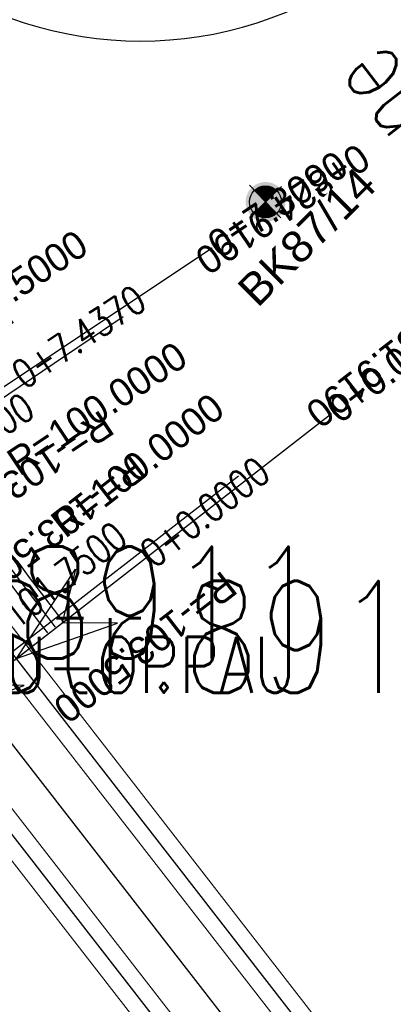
# Model space of a CAD drawing. Header units: metres. Extents: x 3458045 to 3462392, y 5482308 to 5484762.
# Tile 19 of 256: x 3459784 to 3459796, y 5483385 to 5483415. Entities that reach past the tile are written whole.
import ezdxf
from ezdxf.enums import TextEntityAlignment as Align

# ---------------------------------------------------------------- set-up
doc = ezdxf.new("R2010")
doc.units = ezdxf.units.M
doc.header["$PDMODE"] = 3
doc.header["$PDSIZE"] = 0.1
doc.linetypes.add('AUSGEZOGEN', pattern=[2, 1, 1])
doc.linetypes.add('VERDECKT2', pattern=[4.7625, 3.175, -1.5875])
doc.layers.get('0').update_dxf_attribs({"linetype": 'CONTINUOUS'})
for name, color, linetype in [('BAUER_BK 2014', 1, 'CONTINUOUS'), ('SP_ACHSE_6721', 7, 'CONTINUOUS'), ('SP_ACHSE_6731', 7, 'CONTINUOUS'), ('SP_AXIS', 7, 'CONTINUOUS'), ('SP_BW5xx-StwWarenhofOst', 7, 'CONTINUOUS'), ('SP_Tunnelsohle_L7+8', 1, 'CONTINUOUS'), ('SP_Tunnelwand_L7+8', 2, 'VERDECKT2'), ('SP_Vb_Planung', 10, 'CONTINUOUS'), ('SP_VERM', 1, 'CONTINUOUS'), ('T__AXIS', 3, 'CONTINUOUS'), ('T__ROUT', 5, 'CONTINUOUS')]:
    doc.layers.add(name, color=color, linetype=linetype)
doc.styles.add('K_ISOCP', font='k_isocp.shx')
doc.styles.add('SIMPLEX8', font='simplexd.shx', dxfattribs={"width": 0.8})
doc.styles.add('SP_F', font='romans.shx', dxfattribs={"width": 0.7, "bigfont": 'sp_f.shx'})
doc.styles.get("Standard").update_dxf_attribs({"font": 'txt.shx'})
doc.linetypes.add('EISENBAHN', pattern='A,0.15,[130,ltypeshp.shx,S=0.25,R=0,X=0,Y=0],0.15', length=0.3)

# ---------------------------------------------------------------- blocks, each defined once
blk = doc.blocks.new('kmr_re')
at = {"color": 1}
for p, q in [((0, 0), (-0.306221, -0.907473)), ((0, 0), (0.306221, -0.907473)), ((-0.306221, -0.907473), (0, -0.51875)), ((0.306221, -0.907473), (0, -0.51875))]:
    blk.add_line(p, q, dxfattribs=at)
at = {"color": 1, "linetype": 'Continuous'}
blk.add_line((0, 0), (0, -3.57143), dxfattribs=at)
at = {"color": 1, "linetype": 'Continuous', "style": 'K_ISOCP'}
blk.add_attdef('PARAUL', text='', height=1, rotation=270.0000584, dxfattribs=at).set_placement((-0.5, -1), align=Align.TOP_LEFT)
blk.add_attdef('PARAOL', text='', height=1, rotation=270.0000584, dxfattribs=at).set_placement((0.5, -1), align=Align.BOTTOM_LEFT)
blk.add_attdef('STATION', text='', height=1, rotation=270.0000584, dxfattribs=at).set_placement((0, -3.57143), align=Align.MIDDLE_LEFT)
blk = doc.blocks.new('kmr_li')
at = {"color": 1, "linetype": 'Continuous'}
blk.add_line((0, 0), (0, 3.5714), dxfattribs=at)
at = {"color": 1}
for p, q in [((0, 0), (-0.3062, 0.9075)), ((-0.3062, 0.9075), (0, 0.5188)), ((0, 0), (0.3062, 0.9075)), ((0.3062, 0.9075), (0, 0.5188))]:
    blk.add_line(p, q, dxfattribs=at)
at = {"color": 1, "linetype": 'Continuous', "style": 'K_ISOCP'}
blk.add_attdef('STATION', text='', height=1, rotation=270.00006, dxfattribs=at).set_placement((0, 4.404), align=Align.MIDDLE_RIGHT)
blk.add_attdef('PARAOL', text='', height=1, rotation=270.00006, dxfattribs=at).set_placement((0.5, 1), align=Align.BOTTOM_RIGHT)
blk.add_attdef('PARAUL', text='', height=1, rotation=270.00006, dxfattribs=at).set_placement((-0.5, 1), align=Align.TOP_RIGHT)
blk = doc.blocks.new('BK87-14')
at = {"layer": 'BAUER_BK 2014'}
h = blk.add_hatch(color=11, dxfattribs=at)
h.dxf.hatch_style = 1
h.paths.add_polyline_path([(-2.5, -0.01, 1), (2.5, -0.01, 1)])
blk.add_point((0, -0.01), dxfattribs=at)
blk = doc.blocks.new('SOFI-HK', base_point=(0, 0.000969))
at = {"color": 0, "linetype": 'Continuous'}
for p, q in [((0, 0.139982), (0, -0.138069)), ((-0.145258, 0.000969), (0.139135, 0.000969))]:
    blk.add_line(p, q, dxfattribs=at)
at = {"color": 0, "linetype": 'Continuous', "const_width": 0.1}
for points in [[(0, 0.050969, 0.414214), (-0.05, 0.000969)], [(0.05, 0.000969, -0.414214), (0, -0.049031)]]:
    blk.add_lwpolyline(points, format="xyb", dxfattribs=at)
at = {"color": 0, "linetype": 'Continuous'}
blk.add_circle((0, 0.000969), 0.1, dxfattribs=at)

msp = doc.modelspace()

# ---------------------------------------------------------------- linework, layer by layer
at = {"layer": 'SP_ACHSE_6721'}
msp.add_lwpolyline([(3459853.5264, 5483320.0167, -0.1948963), (3459834.0333, 5483331.317), (3459703.015, 5483499.9698, -0.000771), (3459699.9492, 5483503.9245, -0.0023131), (3459696.908, 5483507.8981, -0.0038551), (3459693.916, 5483511.9088, -0.0053972), (3459690.9988, 5483515.9742, -0.0069393), (3459688.1827, 5483520.1102, -0.0084814), (3459685.4956, 5483524.3311, -0.0100236), (3459682.9666, 5483528.6484, -0.0115658), (3459680.6263, 5483533.0707, -0.0049744), (3459679.7641, 5483534.8411, -0.2153203), (3459678.2508, 5483614.3812, -0.0091566)], format="xyb", dxfattribs=at)
at = {"layer": 'SP_ACHSE_6731'}
msp.add_lwpolyline([(3459675.7031, 5483617.3858, 0.2228231), (3459677.0437, 5483532.3132, 0.0025401), (3459677.5007, 5483531.3892, 0.0114891), (3459679.8618, 5483526.94, 0.0099571), (3459682.4115, 5483522.5961, 0.0084252), (3459685.1192, 5483518.3487, 0.0068933), (3459687.9557, 5483514.1863, 0.0053614), (3459690.8935, 5483510.0945, 0.0038296), (3459693.906, 5483506.0574, 0.0022977), (3459696.9678, 5483502.0574, 0.0007659), (3459700.054, 5483498.0763), (3459831.272, 5483329.1671, 0.2011722), (3459853.8419, 5483316.445, 0.0012629)], format="xyb", dxfattribs=at)
at = {"layer": 'SP_AXIS'}
for points in [[(3459675.7031, 5483617.3858, 0.2228231), (3459677.0437, 5483532.3132, 0.0025401), (3459677.5007, 5483531.3892, 0.0114891), (3459679.8618, 5483526.94, 0.0099571), (3459682.4115, 5483522.5961, 0.0084252), (3459685.1192, 5483518.3487, 0.0068933), (3459687.9557, 5483514.1863, 0.0053614), (3459690.8935, 5483510.0945, 0.0038296), (3459693.906, 5483506.0574, 0.0022977), (3459696.9678, 5483502.0574, 0.0007659), (3459700.054, 5483498.0763), (3459831.272, 5483329.1671, 0.2011722), (3459853.8419, 5483316.445, 0.0012629)], [(3459853.5264, 5483320.0167, -0.1948963), (3459834.0333, 5483331.317), (3459703.015, 5483499.9698, -0.000771), (3459699.9492, 5483503.9245, -0.0023131), (3459696.908, 5483507.8981, -0.0038551), (3459693.916, 5483511.9088, -0.0053972), (3459690.9988, 5483515.9742, -0.0069393), (3459688.1827, 5483520.1102, -0.0084814), (3459685.4956, 5483524.3311, -0.0100236), (3459682.9666, 5483528.6484, -0.0115658), (3459680.6263, 5483533.0707, -0.0049744), (3459679.7641, 5483534.8411, -0.2153203), (3459678.2508, 5483614.3812, -0.0091566)], [(3459751.0056, 5483586.8549, -0.0004357), (3459755.6442, 5483579.3114, 0.0003596), (3459761.2625, 5483570.1726, 0.0010789), (3459766.9071, 5483561.05, 0.0017982), (3459772.6041, 5483551.96, 0.0025175), (3459778.3793, 5483542.9196, 0.0032367), (3459784.2581, 5483533.9462, 0.0012132), (3459786.2052, 5483531.0326, 0.0550745), (3459885.4353, 5483413.6014, -0.0246156), (3459912.6205, 5483385.1364, -0.0008768), (3459913.5588, 5483384.0479, -0.0037507), (3459918.2074, 5483378.5492, -0.002679), (3459922.785, 5483372.9911, -0.0016074), (3459927.3148, 5483367.3939, -0.0005358), (3459931.8205, 5483361.7774, 0.0005358), (3459936.3262, 5483356.161, 0.0009761), (3459939.4013, 5483352.3529, 0.0064816), (3459955.9914, 5483332.4309), (3459959.947, 5483327.8043)]]:
    msp.add_lwpolyline(points, format="xyb", dxfattribs=at)
at = {"layer": 'SP_BW5xx-StwWarenhofOst', "color": 96}
msp.add_lwpolyline([(3459778.3129, 5483419.7177), (3459779.4479, 5483418.5126, 0.3229424), (3459793.1011, 5483415.8379), (3459801.0494, 5483419.3793), (3459816.6701, 5483426.3363)], format="xyb", dxfattribs=at)
at = {"layer": 'SP_Tunnelsohle_L7+8', "color": 1, "linetype": 'VERDECKT2'}
msp.add_lwpolyline([(3459785.6918, 5483396.5769, -0.0182204), (3459781.5151, 5483402.3804, -0.0656129), (3459775.7988, 5483414.0252, -0.0048267)], format="xyb", dxfattribs=at)
at = {"layer": 'SP_Tunnelwand_L7+8'}
for points in [[(3459785.4496, 5483396.3996, -0.0181987), (3459781.2654, 5483402.2141, -0.0649213), (3459775.5586, 5483413.7991, -0.0048267)], [(3459785.2074, 5483396.2224, -0.0181771), (3459781.0157, 5483402.0479, -0.064239), (3459775.3188, 5483413.5732, -0.0048267)]]:
    msp.add_lwpolyline(points, format="xyb", dxfattribs=at)
at = {"layer": 'SP_Vb_Planung', "linetype": 'AUSGEZOGEN', "lineweight": 13, "ltscale": 13}
for points in [[(3459675.2472, 5483617.5909, 0.2228231), (3459676.5944, 5483532.0938, 0.0025401), (3459677.0537, 5483531.1652, 0.0114891), (3459679.4256, 5483526.6956, 0.0099571), (3459681.9854, 5483522.3345, 0.0084252), (3459684.7022, 5483518.0729, 0.0068933), (3459687.5465, 5483513.899, 0.0053614), (3459690.4905, 5483509.7985, 0.0038296), (3459693.5076, 5483505.7553, 0.0022977), (3459696.5721, 5483501.7517, 0.0007659), (3459699.6593, 5483497.7694), (3459830.8772, 5483328.8604, 0.2011722), (3459853.784, 5483315.9484, 0.0012629)], [(3459676.1591, 5483617.1806, 0.2228231), (3459677.493, 5483532.5326, 0.0025401), (3459677.9478, 5483531.6131, 0.0114891), (3459680.298, 5483527.1845, 0.0099571), (3459682.8376, 5483522.8577, 0.0084252), (3459685.5362, 5483518.6246, 0.0068933), (3459688.365, 5483514.4735, 0.0053614), (3459691.2965, 5483510.3904, 0.0038296), (3459694.3044, 5483506.3595, 0.0022977), (3459697.3634, 5483502.3632, 0.0007659), (3459700.4487, 5483498.3833), (3459831.6669, 5483329.4739, 0.2011722), (3459853.8999, 5483316.9416, 0.001261)], [(3459853.4564, 5483319.5216, -0.1948963), (3459833.6384, 5483331.0102), (3459702.6201, 5483499.6631, -0.000771), (3459699.5536, 5483503.6188, -0.0023131), (3459696.5095, 5483507.596, -0.0038551), (3459693.5129, 5483511.6129, -0.0053972), (3459690.5894, 5483515.6871, -0.0069393), (3459687.7656, 5483519.8346, -0.0084814), (3459685.0694, 5483524.0698, -0.0100236), (3459682.5302, 5483528.4044, -0.0115658), (3459680.1791, 5483532.8471, -0.0049744), (3459679.3124, 5483534.6267, -0.2153203), (3459677.7913, 5483614.5783, -0.0091566)], [(3459853.5964, 5483320.5118, -0.1948963), (3459834.4281, 5483331.6237), (3459703.4098, 5483500.2766, -0.000771), (3459700.3449, 5483504.2303, -0.0023131), (3459697.3064, 5483508.2001, -0.0038551), (3459694.3191, 5483512.2047, -0.0053972), (3459691.4081, 5483516.2613, -0.0069393), (3459688.5999, 5483520.3859, -0.0084814), (3459685.9219, 5483524.5924, -0.0100236), (3459683.403, 5483528.8924, -0.0115658), (3459681.0735, 5483533.2943, -0.0049744), (3459680.2158, 5483535.0556, -0.2153203), (3459678.7103, 5483614.1841, -0.0091566)], [(3459784.6309, 5483395.7257, -0.0182745), (3459780.3831, 5483401.6267, -0.1898543), (3459772.5124, 5483438.1716, -0.0048267)]]:
    msp.add_lwpolyline(points, format="xyb", dxfattribs=at)
at = {"layer": 'SP_Vb_Planung', "linetype": 'EISENBAHN', "lineweight": 13, "ltscale": 13}
for points in [[(3459675.7031, 5483617.3858, 0.2228231), (3459677.0437, 5483532.3132, 0.0025401), (3459677.5007, 5483531.3892, 0.0114891), (3459679.8618, 5483526.94, 0.0099571), (3459682.4115, 5483522.5961, 0.0084252), (3459685.1192, 5483518.3487, 0.0068933), (3459687.9557, 5483514.1863, 0.0053614), (3459690.8935, 5483510.0945, 0.0038296), (3459693.906, 5483506.0574, 0.0022977), (3459696.9678, 5483502.0574, 0.0007659), (3459700.054, 5483498.0763), (3459831.272, 5483329.1671, 0.2011722), (3459853.8419, 5483316.445, 0.0012629)], [(3459853.5264, 5483320.0167, -0.1948963), (3459834.0333, 5483331.317), (3459703.015, 5483499.9698, -0.000771), (3459699.9492, 5483503.9245, -0.0023131), (3459696.908, 5483507.8981, -0.0038551), (3459693.916, 5483511.9088, -0.0053972), (3459690.9988, 5483515.9742, -0.0069393), (3459688.1827, 5483520.1102, -0.0084814), (3459685.4956, 5483524.3311, -0.0100236), (3459682.9666, 5483528.6484, -0.0115658), (3459680.6263, 5483533.0707, -0.0049744), (3459679.7641, 5483534.8411, -0.2153203), (3459678.2508, 5483614.3812, -0.0091566)]]:
    msp.add_lwpolyline(points, format="xyb", dxfattribs=at)
at = {"layer": 'SP_VERM', "color": 3, "linetype": 'AUSGEZOGEN', "lineweight": 0}
msp.add_lwpolyline([(3459801.977, 5483408.4947, -0.245021), (3459793.3526, 5483434.7418, -0.0048267), (3459793.4594, 5483435.3532, -0.0102194), (3459793.8122, 5483437.0584, -0.0072994), (3459794.2881, 5483439.0125, -0.0043796), (3459794.8749, 5483441.199, -0.0014599), (3459795.5556, 5483443.6218), (3459805.6314, 5483479.2193, 0.0010135), (3459806.683, 5483482.9536, 0.0030406), (3459807.7542, 5483486.8795, 0.0050678), (3459808.805, 5483490.9921, 0.0070949), (3459809.7947, 5483495.2998, 0.0091222), (3459810.6779, 5483499.8093, 0.0111495), (3459811.4042, 5483504.524, 0.0096243), (3459811.8114, 5483508.176, 0.0966281), (3459808.2807, 5483542.9368, 0.005752), (3459807.6343, 5483544.986, 0.0123927), (3459805.9452, 5483549.726, 0.0104385), (3459804.1096, 5483554.2166, 0.0084844), (3459802.1751, 5483558.4808, 0.0065303), (3459800.1878, 5483562.5335, 0.0045764), (3459798.1887, 5483566.391, 0.0026224), (3459796.2142, 5483570.0705, 0.0020689), (3459793.7424, 5483574.5815, 0.0020689)], format="xyb", dxfattribs=at)
at = {"layer": 'T__AXIS'}
msp.add_lwpolyline([(3459852.8088, 5483318.3544, -0.1909974), (3459832.6507, 5483330.2433), (3459701.7482, 5483498.7468, -0.0007641), (3459698.6548, 5483502.7371, -0.0022924), (3459695.5859, 5483506.7462, -0.0038207), (3459692.5662, 5483510.7926, -0.005349), (3459689.6213, 5483514.8936, -0.0068774), (3459686.7776, 5483519.0653, -0.0084057), (3459684.0627, 5483523.3219, -0.0099341), (3459681.5058, 5483527.6751, -0.0114626), (3459679.1375, 5483532.1336, -0.004929), (3459678.2644, 5483533.918, -0.2160712), (3459676.6775, 5483615.1548, -0.0091087)], format="xyb", dxfattribs=at)

# ---------------------------------------------------------------- block references
at = {"layer": 'BAUER_BK 2014', "xscale": 0.25, "yscale": 0.25}
msp.add_blockref('BK87-14', (3459792.0402, 5483409.7144, -7.248), dxfattribs=at)
at = {"layer": 'SP_AXIS', "color": 0}
ref = msp.add_blockref('kmr_li', (3459777.2143, 5483399.1378), dxfattribs=dict(at, xscale=3.500000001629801, yscale=3.500000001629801, zscale=3.500000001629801, rotation=303.96688677))
ref.add_attrib('STATION', '0+824.9190', dxfattribs={"layer": '0', "color": 1, "linetype": 'Continuous', "height": 0.875, "rotation": 213.96695, "style": 'K_ISOCP'}).set_placement((3459789.9982, 5483407.7499), align=Align.MIDDLE_RIGHT)
ref.add_attrib('PARAOL', 'R=-103.5000', dxfattribs={"layer": '0', "color": 1, "linetype": 'Continuous', "height": 0.875, "rotation": 213.96695, "style": 'K_ISOCP'}).set_placement((3459781.0948, 5483399.6419), align=Align.BOTTOM_RIGHT)
ref.add_attrib('PARAUL', 'R=-55.0000', dxfattribs={"layer": '0', "color": 1, "linetype": 'Continuous', "height": 0.875, "rotation": 213.96695, "style": 'K_ISOCP'}).set_placement((3459779.1393, 5483402.5447), align=Align.TOP_RIGHT)
ref = msp.add_blockref('kmr_re', (3459779.9669, 5483401.3496), dxfattribs=dict(at, xscale=3.500000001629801, yscale=3.500000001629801, zscale=3.500000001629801, rotation=123.65403525))
ref.add_attrib('STATION', '0+7.3090', dxfattribs={"layer": '0', "color": 1, "linetype": 'Continuous', "height": 0.875, "rotation": 33.65409, "style": 'K_ISOCP'}).set_placement((3459790.3719, 5483408.2768), align=Align.MIDDLE_LEFT)
ref.add_attrib('PARAOL', 'R=51.5000', dxfattribs={"layer": '0', "color": 1, "linetype": 'Continuous', "height": 0.875, "rotation": 33.65409, "style": 'K_ISOCP'}).set_placement((3459781.9105, 5483404.7459), align=Align.BOTTOM_LEFT)
ref.add_attrib('PARAUL', 'R=100.0000', dxfattribs={"layer": '0', "color": 1, "linetype": 'Continuous', "height": 0.875, "rotation": 33.65409, "style": 'K_ISOCP'}).set_placement((3459783.8501, 5483401.8325), align=Align.TOP_LEFT)
ref = msp.add_blockref('kmr_li', (3459781.3186, 5483393.4689), dxfattribs=dict(at, xscale=3.500000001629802, yscale=3.500000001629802, zscale=3.500000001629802, rotation=307.8419636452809))
ref.add_attrib('STATION', '0+831.9190', dxfattribs={"layer": '0', "color": 1, "linetype": 'Continuous', "height": 0.875, "rotation": 217.84202, "style": 'K_ISOCP'}).set_placement((3459793.4912, 5483402.9253), align=Align.MIDDLE_RIGHT)
ref.add_attrib('PARAOL', 'R=-103.5000', dxfattribs={"layer": '0', "color": 1, "linetype": 'Continuous', "height": 0.875, "rotation": 217.84202, "style": 'K_ISOCP'}).set_placement((3459785.1562, 5483394.2341), align=Align.BOTTOM_RIGHT)
ref.add_attrib('PARAUL', 'R=-103.5000', dxfattribs={"layer": '0', "color": 1, "linetype": 'Continuous', "height": 0.875, "rotation": 217.84202, "style": 'K_ISOCP'}).set_placement((3459783.009, 5483396.9981), align=Align.TOP_RIGHT)
ref = msp.add_blockref('kmr_re', (3459784.236, 5483395.419), dxfattribs=dict(at, xscale=3.500000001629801, yscale=3.500000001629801, zscale=3.500000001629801, rotation=127.84196358))
ref.add_attrib('STATION', '0+0.0000', dxfattribs={"layer": '0', "color": 1, "linetype": 'Continuous', "height": 0.875, "rotation": 37.84202, "style": 'K_ISOCP'}).set_placement((3459794.1073, 5483403.0876), align=Align.MIDDLE_LEFT)
ref.add_attrib('PARAOL', 'R=100.0000', dxfattribs={"layer": '0', "color": 1, "linetype": 'Continuous', "height": 0.875, "rotation": 37.84202, "style": 'K_ISOCP'}).set_placement((3459785.9264, 5483398.9482), align=Align.BOTTOM_LEFT)
at = {"layer": 'T__AXIS', "color": 0}
ref = msp.add_blockref('kmr_re', (3459778.5101, 5483400.3795), dxfattribs=dict(at, xscale=0.8750000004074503, yscale=0.8750000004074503, zscale=0.8750000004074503, rotation=123.65403525))
ref.add_attrib('STATION', '0+7.4370', dxfattribs={"layer": '0', "color": 1, "linetype": 'Continuous', "height": 0.875, "rotation": 33.65409, "style": 'SIMPLEX8', "width": 0.8}).set_placement((3459784.2393, 5483404.1938), align=Align.MIDDLE_LEFT)
ref.add_attrib('PARAOL', 'R=53.2500', dxfattribs={"layer": '0', "color": 1, "linetype": 'Continuous', "height": 0.875, "rotation": 33.65409, "style": 'SIMPLEX8', "width": 0.8}).set_placement((3459778.996, 5483401.2286), align=Align.BOTTOM_LEFT)
ref.add_attrib('PARAUL', 'R=101.7500', dxfattribs={"layer": '0', "color": 1, "linetype": 'Continuous', "height": 0.875, "rotation": 33.65409, "style": 'SIMPLEX8', "width": 0.8}).set_placement((3459779.4809, 5483400.5002), align=Align.TOP_LEFT)
ref = msp.add_blockref('kmr_re', (3459782.854, 5483394.345), dxfattribs=dict(at, xscale=0.8750000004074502, yscale=0.8750000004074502, zscale=0.8750000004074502, rotation=127.84196358))
ref.add_attrib('STATION', '0+0.0000', dxfattribs={"layer": '0', "color": 1, "linetype": 'Continuous', "height": 0.875, "rotation": 37.84202, "style": 'SIMPLEX8', "width": 0.8}).set_placement((3459788.2894, 5483398.5675), align=Align.MIDDLE_LEFT)
ref.add_attrib('PARAOL', 'R=101.7500', dxfattribs={"layer": '0', "color": 1, "linetype": 'Continuous', "height": 0.875, "rotation": 37.84202, "style": 'SIMPLEX8', "width": 0.8}).set_placement((3459783.2766, 5483395.2273), align=Align.BOTTOM_LEFT)

# ---------------------------------------------------------------- texts
at = {"layer": 'SP_AXIS', "color": 0, "style": 'SIMPLEX8', "width": 0.8}
msp.add_text('8911', height=3.5, dxfattribs=at).set_placement((3459784.236, 5483395.419))
at = {"layer": 'T__AXIS', "color": 0, "style": 'SIMPLEX8', "width": 0.8}
msp.add_text('Str.8912', height=3.5, dxfattribs=at).set_placement((3459782.854, 5483394.345))
at = {"layer": 'T__ROUT', "style": 'SIMPLEX8', "width": 0.8}
msp.add_text('LU-OPPAU', height=1.75, dxfattribs=at).set_placement((3459782.854, 5483394.345))

# ---------------------------------------------------------------- next in the draw order: texts
at = {"layer": 'BAUER_BK 2014', "insert": (3459791.0853, 5483407.0819, -102.918), "char_height": 1, "attachment_point": 1, "rotation": 45, "bg_fill": 3, "box_fill_scale": 1, "bg_fill_color": 256, "bg_fill_transparency": 0}
msp.add_mtext_dynamic_manual_height_columns('{\\fArial|b0|i0|c0|p34;BK87/14}', width=5.022461, gutter_width=12.5, heights=[0], dxfattribs=at)

# ---------------------------------------------------------------- next in the draw order: block references
at = {"layer": 'BAUER_BK 2014', "xscale": 5.000000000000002, "yscale": 5.000000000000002, "zscale": 5.000000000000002, "rotation": 314.0182533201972}
msp.add_blockref('SOFI-HK', (3459792.0396, 5483409.7118, -7.248), dxfattribs=at)

# ---------------------------------------------------------------- next in the draw order: texts
at = {"layer": 'SP_VERM', "color": 5, "linetype": 'AUSGEZOGEN', "insert": (3459798.5989, 5483408.9791), "char_height": 2.5, "attachment_point": 5, "rotation": 127.84198, "style": 'SP_F'}
msp.add_mtext('\\A1;GW-Wanne', dxfattribs=at)

doc.saveas('drawing.dxf')
